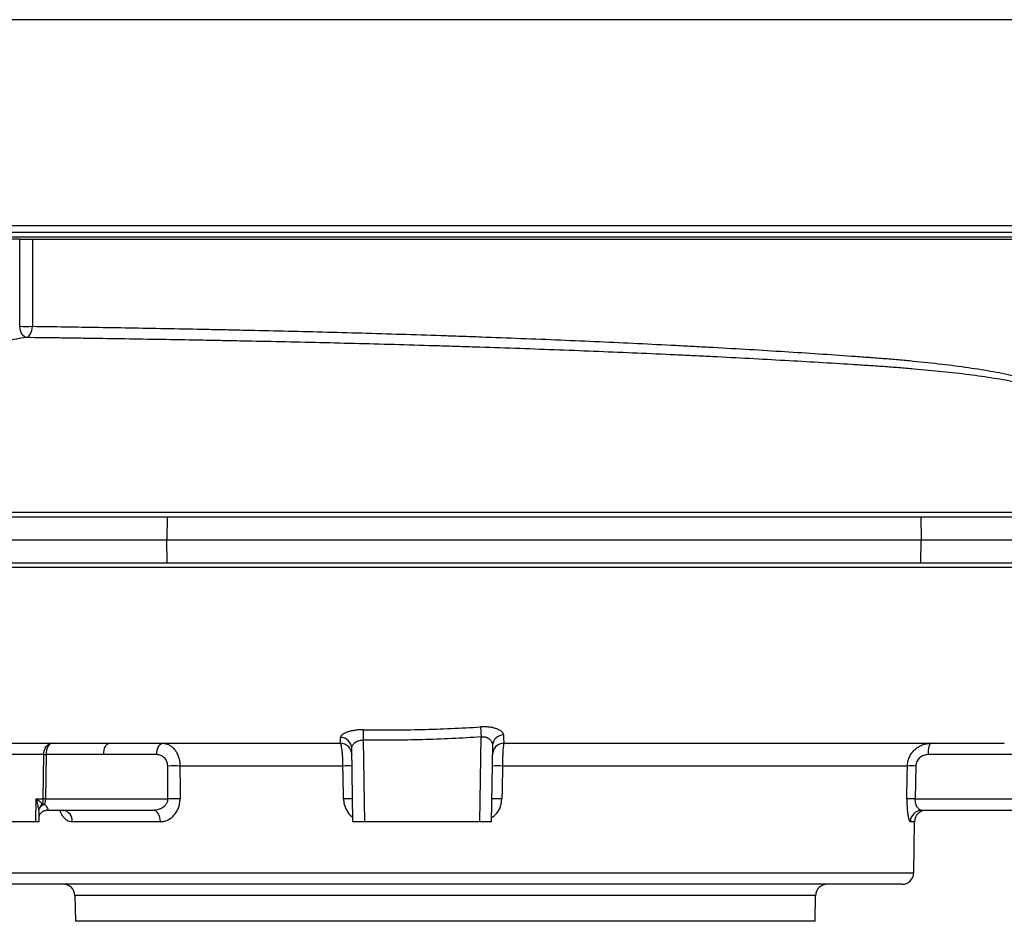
# Model space of a CAD drawing. Header units: millimetres. Extents: x 10 to 1715, y 7 to 2006.
# Tile 2 of 15: x 230 to 656, y 192 to 582. Entities that reach past the tile are written whole.
import ezdxf

# ---------------------------------------------------------------- set-up
doc = ezdxf.new("R2010")
doc.units = ezdxf.units.MM

msp = doc.modelspace()

# ---------------------------------------------------------------- linework, layer by layer
at = {"color": 7, "linetype": 'Continuous', "lineweight": 25}
for p, q in [((711.54, 490.08), (116.54, 490.08)), ((230.01, 487.08), (173.41, 487.08)), ((235.51, 487.08), (711.54, 487.08)), ((25.47, 367.08), (293.68, 367.08)), ((293.68, 367.08), (293.63, 357.08)), ((293.68, 367.08), (619.8, 367.08)), ((619.8, 367.08), (619.93, 357.08)), ((619.8, 367.08), (929.93, 367.08)), ((25.3, 357.08), (293.63, 357.08)), ((293.63, 357.08), (619.93, 357.08)), ((293.68, 347.08), (293.63, 357.08)), ((619.8, 347.08), (619.93, 357.08)), ((619.93, 357.08), (945.63, 357.08)), ((25.47, 347.08), (293.68, 347.08)), ((293.68, 347.08), (619.8, 347.08)), ((619.8, 347.08), (929.93, 347.08)), ((378.51, 270.48), (379.13, 235.08)), ((428.95, 235.08), (429.6, 271.84)), ((240.14, 244.99), (240.35, 264.17)), ((241.38, 264.17), (241.17, 244.99)), ((266.26, 264.17), (241.38, 264.17)), ((289.27, 264.17), (266.26, 264.17)), ((374.13, 235.08), (373.57, 266.92)), ((434.53, 268.11), (433.95, 235.08)), ((666.97, 264.17), (622.9, 264.17)), ((294, 244.99), (293.98, 259.25)), ((369.79, 259.25), (299.3, 259.25)), ((613.95, 259.25), (438.77, 259.25)), ((617.57, 259.25), (617.35, 244.99)), ((236.96, 235.08), (237.08, 244.99)), ((237.08, 244.99), (240.14, 244.99)), ((241.17, 244.99), (294, 244.99)), ((617.35, 244.99), (676.27, 244.99)), ((287.78, 240.08), (241.29, 240.08)), ((672.05, 240.08), (620.2, 240.08)), ((236.96, 235.08), (215.74, 235.08)), ((238.39, 235.08), (236.96, 235.08)), ((238.39, 235.08), (238.44, 237.45)), ((290.82, 235.17), (252.72, 235.17)), ((379.13, 235.08), (374.13, 235.08)), ((428.95, 235.08), (379.13, 235.08)), ((433.95, 235.08), (428.95, 235.08)), ((616.66, 212.99), (617.04, 235.17)), ((611.66, 208.08), (216.43, 208.08)), ((253.85, 203.17), (254.04, 192.08)), ((574.04, 192.08), (574.23, 203.17)), ((574.04, 192.08), (254.04, 192.08))]:
    msp.add_line(p, q, dxfattribs=at)
at = {"color": 8, "linetype": 'Continuous', "lineweight": 25}
for p, q in [((708.54, 488.08), (119.54, 488.08)), ((617.04, 235.17), (615.25, 235.17)), ((211.43, 212.99), (616.66, 212.99)), ((574.23, 203.17), (253.85, 203.17))]:
    msp.add_line(p, q, dxfattribs=at)
at = {"color": 7, "linetype": 'Continuous', "lineweight": 25, "flags": 128}
for points in [[(229.96, 449.45), (229.98, 466.07), (230.01, 487.08)], [(235.51, 487.08), (235.49, 477.08), (235.45, 449.45)], [(232.78, 444.58), (232.3, 444.71), (231.83, 445.02), (231.38, 445.49), (230.97, 446.09), (230.61, 446.82), (230.32, 447.64), (230.1, 448.53), (229.96, 449.45)], [(232.78, 444.58), (233.3, 444.76), (233.8, 445.1), (234.26, 445.58), (234.65, 446.19), (234.98, 446.9), (235.23, 447.7), (235.39, 448.56), (235.45, 449.45)], [(378.57, 274.94), (378.57, 274.6), (378.56, 274.18), (378.55, 273.69), (378.55, 273.13), (378.54, 272.52), (378.53, 271.86), (378.52, 271.18), (378.51, 270.48)], [(429.28, 276.18), (429.3, 275.83), (429.34, 275.41), (429.37, 274.92), (429.41, 274.38), (429.45, 273.79), (429.5, 273.16), (429.55, 272.51), (429.6, 271.84)], [(240.35, 264.17), (240.42, 265.13), (240.63, 266.05), (240.96, 266.9), (241.4, 267.64), (241.94, 268.25), (242.54, 268.71), (243.2, 268.98), (243.88, 269.08)], [(243.88, 269.08), (243.4, 268.98), (242.93, 268.71), (242.5, 268.25), (242.13, 267.64), (241.82, 266.9), (241.58, 266.05), (241.44, 265.13), (241.38, 264.17)], [(266.26, 264.17), (266.32, 265.13), (266.47, 266.05), (266.7, 266.9), (267.01, 267.64), (267.39, 268.25), (267.82, 268.71), (268.28, 268.98), (268.76, 269.08)], [(289.27, 264.17), (289.33, 265.13), (289.47, 266.05), (289.71, 266.9), (290.02, 267.64), (290.4, 268.25), (290.82, 268.71), (291.29, 268.98), (291.77, 269.08)], [(368.62, 269.08), (368.62, 269.08)], [(439.46, 269.08), (439.46, 269.08)], [(439.46, 269.08), (439.46, 269.08)], [(624.19, 269.08), (623.94, 268.98), (623.7, 268.71), (623.48, 268.25), (623.28, 267.64), (623.12, 266.9), (623, 266.05), (622.92, 265.13), (622.9, 264.17)], [(373.62, 264.17), (373.62, 264.17)], [(299.3, 259.25), (299.31, 249.26), (299.32, 244.99)], [(370.04, 244.99), (369.87, 254.99), (369.79, 259.25)], [(438.77, 259.25), (438.6, 249.26), (438.52, 244.99)], [(613.73, 244.99), (613.89, 254.99), (613.95, 259.25)], [(290.82, 235.17), (290.75, 236.13), (290.57, 237.05), (290.29, 237.9), (289.91, 238.64), (289.45, 239.25), (288.93, 239.71), (288.37, 239.98), (287.78, 240.08)]]:
    msp.add_lwpolyline(points, dxfattribs=at)
at = {"color": 8, "linetype": 'Continuous', "lineweight": 25, "flags": 128}
msp.add_lwpolyline([(368.62, 269.08), (368.62, 269.08)], dxfattribs=at)
at = {"color": 7, "linetype": 'Continuous', "lineweight": 25}
for centre, radius, start, end in [((232.71, 664.72), 215.29, 269.2689, 270.7311), ((439.36, 267.89), 4.84, 91.4021, 177.3932), ((368.62, 264.08), 5, 1, 90), ((368.68, 266.73), 4.9, 2.1226, 90.1459), ((439.46, 264.08), 5, 90, 179), ((240.86, 86.65), 177.51, 89.8329, 90.1671), ((296.64, 38.84), 220.43, 89.3087, 90.6913), ((371.75, 195.43), 63.85, 88.2445, 91.7555), ((436.57, 191.39), 67.9, 88.1469, 91.8531), ((615.76, 165.53), 93.74, 88.894, 91.106), ((240.3, 236.06), 6.72, 86.0851, 93.9149), ((240.66, 67.48), 177.51, 89.8329, 90.1671), ((296.66, 24.67), 220.34, 89.308, 90.692), ((372, 181.13), 63.89, 88.2437, 91.7563), ((436.33, 177.09), 67.94, 88.1457, 91.8543), ((615.54, 151.4), 93.61, 88.8922, 91.1078), ((242.59, 239.08), 4.59, 126.7185, 161.5976), ((242.48, 238.26), 4.81, 110.9178, 151.8995), ((248.18, 235.56), 4.56, 355.0606, 82.863), ((620.22, 235.1), 4.98, 90.2497, 179.2593), ((622.04, 235.08), 5, 90, 179), ((611.66, 213.08), 5, 270, 359), ((248.85, 203.08), 5, 1, 90), ((579.23, 203.08), 5, 90, 179)]:
    msp.add_arc(centre, radius, start, end, dxfattribs=at)
for ratio in [0.520922, 0.728029]:
    msp.add_ellipse((237.54, 245.08), major_axis=(0, 5), ratio=ratio, start_param=4.230611, end_param=4.694936, dxfattribs=at)
for points, knots in [([(672.78, 582.08), (672.79, 582.08), (672.81, 582.08), (672.33, 582.08), (672.08, 582.08), (671.74, 582.08), (671.86, 582.08), (671.36, 582.08), (670.53, 582.08), (669.21, 582.08), (667.39, 582.08), (665.16, 582.08), (656.3, 582.08), (618.56, 582.08), (559.88, 582.08), (496.45, 582.08), (456.74, 582.08), (436.88, 582.08), (427.6, 582.08), (423.37, 582.08), (420.41, 582.08), (416.86, 582.08), (412.9, 582.08), (409.73, 582.08), (406.84, 582.08), (403.49, 582.08), (397.66, 582.08), (366.77, 582.08), (317.87, 582.08), (252.78, 582.08), (207.67, 582.08), (179.87, 582.08), (170.52, 582.08), (165.78, 582.08), (162.63, 582.08), (160.27, 582.08), (158.54, 582.08), (157.28, 582.08), (156.5, 582.08), (156.34, 582.08), (156.31, 582.08), (156.18, 582.08), (155.66, 582.08), (155.16, 582.08), (155.28, 582.08), (155.3, 582.08)], [0, 0, 0, 0, 0.053383, 0.115576, 0.139744, 0.151828, 0.157871, 0.160931, 0.164059, 0.16754, 0.171122, 0.174603, 0.178185, 0.206886, 0.321691, 0.409759, 0.453793, 0.475814, 0.486826, 0.489584, 0.492337, 0.498022, 0.501787, 0.505681, 0.508817, 0.512022, 0.5185, 0.531457, 0.631534, 0.708594, 0.785659, 0.808671, 0.81795, 0.822589, 0.827247, 0.83073, 0.834315, 0.837798, 0.841382, 0.844862, 0.848365, 0.855372, 0.869388, 0.980363, 1, 1, 1, 1]), ([(116.67, 493.08), (116.68, 493.08), (116.71, 493.08), (118.22, 493.08), (120.99, 493.08), (125.06, 493.08), (130.35, 493.08), (136.85, 493.08), (144.53, 493.08), (153.36, 493.08), (163.31, 493.08), (174.33, 493.08), (186.37, 493.08), (199.38, 493.08), (213.31, 493.08), (228.09, 493.08), (243.67, 493.08), (259.97, 493.08), (276.94, 493.08), (294.49, 493.08), (312.55, 493.08), (331.04, 493.08), (349.88, 493.08), (369, 493.08), (388.32, 493.08), (407.74, 493.08), (427.19, 493.08), (446.58, 493.08), (465.84, 493.08), (484.87, 493.08), (503.6, 493.08), (521.95, 493.08), (539.84, 493.08), (557.19, 493.08), (573.93, 493.08), (589.98, 493.08), (605.29, 493.08), (619.78, 493.08), (633.39, 493.08), (646.07, 493.08), (657.75, 493.08), (668.4, 493.08), (677.96, 493.08), (686.39, 493.08), (693.66, 493.08), (699.74, 493.08), (704.59, 493.08), (708.23, 493.08), (710.52, 493.08), (711.58, 493.08), (711.43, 493.08), (711.4, 493.08)], [0, 0, 0, 0, 0.014868, 0.035673, 0.056478, 0.077282, 0.098087, 0.118892, 0.139696, 0.160501, 0.181306, 0.20211, 0.222915, 0.24372, 0.264524, 0.285329, 0.306134, 0.326938, 0.347743, 0.368548, 0.389352, 0.410157, 0.430962, 0.451766, 0.472571, 0.493376, 0.51418, 0.534985, 0.55579, 0.576594, 0.597399, 0.618204, 0.639008, 0.659813, 0.680618, 0.701422, 0.722227, 0.743032, 0.763836, 0.784641, 0.805446, 0.82625, 0.847055, 0.867859, 0.888664, 0.909469, 0.930273, 0.951078, 0.971883, 0.992687, 1, 1, 1, 1]), ([(230.01, 487.08), (230.43, 487.08), (230.88, 487.08), (231.59, 487.08), (231.83, 487.08), (232.32, 487.08), (232.56, 487.08), (233.04, 487.08), (233.29, 487.08), (233.76, 487.08), (234, 487.08), (234.68, 487.08), (235.11, 487.08), (235.51, 487.08)], [0, 0, 0, 0, 0.25, 0.25, 0.375, 0.375, 0.5, 0.5, 0.625, 0.625, 0.75, 0.75, 1, 1, 1, 1]), ([(235.45, 449.45), (244.75, 449.33), (254.36, 449.19), (274.19, 448.86), (284.4, 448.68), (300.17, 448.38), (305.51, 448.28), (313.62, 448.12), (316.35, 448.06), (320.46, 447.97), (321.84, 447.95), (324.6, 447.89), (325.99, 447.86), (338.46, 447.59), (349.65, 447.32), (372.19, 446.73), (383.56, 446.41), (400.73, 445.88), (406.48, 445.7), (415.14, 445.41), (418.03, 445.31), (422.37, 445.15), (423.82, 445.1), (426.72, 445), (428.17, 444.95), (441.17, 444.48), (452.59, 444.03), (475.16, 443.08), (486.32, 442.58), (502.85, 441.78), (508.33, 441.51), (516.5, 441.09), (519.21, 440.94), (524.62, 440.65), (527.3, 440.51), (540.61, 439.77), (550.9, 439.16), (570.83, 437.91), (580.45, 437.26), (592.06, 436.44), (594.36, 436.27), (598.92, 435.94), (601.17, 435.77), (604.52, 435.51), (605.64, 435.42), (607.85, 435.24), (608.95, 435.15), (612.23, 434.86), (614.38, 434.65), (624.96, 433.6), (632.91, 432.68), (644.08, 431.07), (647.67, 430.5), (654.61, 429.26), (657.95, 428.58), (664.37, 427.1), (667.45, 426.3), (671.88, 424.94), (673.32, 424.47), (676.12, 423.45), (677.48, 422.92), (680.13, 421.77), (681.41, 421.16), (683.89, 419.84), (685.09, 419.12), (686.83, 417.93), (687.4, 417.51), (688.52, 416.62), (689.07, 416.14), (690.14, 415.11), (690.66, 414.56), (691.67, 413.35), (692.16, 412.69), (692.63, 411.93)], [0, 0, 0, 0, 0.0625, 0.0625, 0.125, 0.125, 0.15625, 0.15625, 0.171875, 0.171875, 0.179688, 0.179688, 0.1875, 0.1875, 0.25, 0.25, 0.3125, 0.3125, 0.34375, 0.34375, 0.359375, 0.359375, 0.367188, 0.367188, 0.375, 0.375, 0.4375, 0.4375, 0.5, 0.5, 0.53125, 0.53125, 0.546875, 0.546875, 0.5625, 0.5625, 0.625, 0.625, 0.6875, 0.6875, 0.703125, 0.703125, 0.71875, 0.71875, 0.726563, 0.726563, 0.734375, 0.734375, 0.75, 0.75, 0.8125, 0.8125, 0.84375, 0.84375, 0.875, 0.875, 0.90625, 0.90625, 0.921875, 0.921875, 0.9375, 0.9375, 0.953125, 0.953125, 0.96875, 0.96875, 0.976563, 0.976563, 0.984375, 0.984375, 0.992188, 0.992188, 1, 1, 1, 1]), ([(232.78, 444.58), (229.92, 444.23), (227.12, 443.72), (221.6, 442.35), (218.88, 441.49), (213.55, 439.43), (210.93, 438.22), (207.72, 436.47), (207.08, 436.11), (205.81, 435.37), (205.18, 434.98), (203.32, 433.81), (202.11, 432.98), (198.55, 430.39), (196.28, 428.5), (191.97, 424.4), (189.93, 422.19), (187.52, 419.2), (187.05, 418.59), (186.12, 417.36), (185.66, 416.73), (184.33, 414.83), (183.47, 413.53), (181.04, 409.51), (179.58, 406.72), (178.31, 403.8)], [0, 0, 0, 0, 0.125, 0.125, 0.25, 0.25, 0.375, 0.375, 0.40625, 0.40625, 0.4375, 0.4375, 0.5, 0.5, 0.625, 0.625, 0.75, 0.75, 0.78125, 0.78125, 0.8125, 0.8125, 0.875, 0.875, 1, 1, 1, 1]), ([(692.63, 410.96), (692.61, 410.98), (692.6, 411), (692.57, 411.05), (692.52, 411.11), (692.42, 411.27), (692.33, 411.4), (692.15, 411.65), (692.02, 411.81), (691.66, 412.27), (691.41, 412.57), (690.65, 413.39), (690.13, 413.89), (688.55, 415.26), (687.44, 416.04), (685.15, 417.46), (683.97, 418.09), (681.51, 419.26), (680.24, 419.8), (677.62, 420.81), (676.27, 421.29), (673.48, 422.18), (672.05, 422.6), (667.65, 423.8), (664.58, 424.51), (658.18, 425.81), (654.84, 426.4), (647.92, 427.49), (644.33, 428), (633.16, 429.42), (625.2, 430.23), (614.58, 431.16), (612.43, 431.34), (609.14, 431.6), (608.03, 431.68), (605.81, 431.84), (604.7, 431.92), (601.33, 432.15), (599.07, 432.3), (594.5, 432.6), (592.19, 432.75), (580.54, 433.48), (570.88, 434.06), (550.87, 435.19), (540.52, 435.74), (527.15, 436.41), (524.45, 436.54), (519.01, 436.8), (516.29, 436.93), (508.09, 437.32), (502.58, 437.56), (485.97, 438.29), (474.76, 438.74), (452.06, 439.6), (440.57, 440.01), (426.04, 440.48), (423.12, 440.58), (417.29, 440.76), (414.38, 440.85), (405.68, 441.12), (399.9, 441.29), (382.61, 441.77), (371.18, 442.07), (348.48, 442.6), (337.21, 442.85), (324.64, 443.1), (323.24, 443.12), (320.46, 443.18), (319.07, 443.21), (314.92, 443.28), (312.17, 443.34), (303.97, 443.49), (298.57, 443.58), (282.58, 443.86), (272.19, 444.03), (259.55, 444.21), (257.04, 444.25), (252.06, 444.32), (249.59, 444.36), (242.27, 444.46), (237.47, 444.52), (232.78, 444.58)], [0, 0, 0, 0, 0.000244, 0.000244, 0.000488, 0.000977, 0.001953, 0.001953, 0.003906, 0.003906, 0.007812, 0.007812, 0.015625, 0.015625, 0.03125, 0.03125, 0.046875, 0.046875, 0.0625, 0.0625, 0.078125, 0.078125, 0.09375, 0.09375, 0.125, 0.125, 0.15625, 0.15625, 0.1875, 0.1875, 0.25, 0.25, 0.265625, 0.265625, 0.273437, 0.273437, 0.28125, 0.28125, 0.296875, 0.296875, 0.3125, 0.3125, 0.375, 0.375, 0.4375, 0.4375, 0.453125, 0.453125, 0.46875, 0.46875, 0.5, 0.5, 0.5625, 0.5625, 0.625, 0.625, 0.640625, 0.640625, 0.65625, 0.65625, 0.6875, 0.6875, 0.75, 0.75, 0.8125, 0.8125, 0.820312, 0.820312, 0.828125, 0.828125, 0.84375, 0.84375, 0.875, 0.875, 0.9375, 0.9375, 0.953125, 0.953125, 0.96875, 0.96875, 1, 1, 1, 1]), ([(127.72, 369), (127.89, 369), (128.05, 369), (128.39, 369), (128.89, 369), (130.07, 369), (132.43, 368.99), (134.47, 368.99), (138.58, 368.99), (141.35, 368.99), (149.78, 368.99), (155.53, 368.98), (167.31, 368.98), (173.33, 368.98), (182.56, 368.98), (185.68, 368.98), (191.97, 368.98), (195.16, 368.98), (211.18, 368.98), (224.33, 368.99), (251.29, 368.99), (265.08, 368.99), (282.74, 369), (286.29, 369), (293.44, 369), (297.03, 369), (302.45, 369), (304.27, 369), (307.91, 369), (309.73, 369), (315.21, 369), (318.86, 369), (337.13, 369), (351.77, 369), (381.1, 369), (395.79, 369), (414.18, 369), (417.85, 369), (425.22, 369), (428.9, 369), (439.94, 369), (447.23, 369), (468.85, 369), (482.96, 369), (510.57, 369), (524.08, 369), (538.92, 369), (540.56, 369), (543.83, 369), (545.46, 369), (550.31, 369), (553.51, 369), (562.98, 369), (569.15, 369), (587.22, 369), (598.68, 369), (612.27, 369), (614.95, 369), (618.91, 369), (620.22, 369), (622.81, 369), (624.09, 369), (626.63, 369), (627.89, 369), (630.39, 369), (631.63, 369), (635.29, 369), (637.68, 369), (649.32, 369), (657.7, 369), (668.92, 369), (672.43, 369), (679.01, 369), (682.07, 369), (685.6, 369), (686.29, 369), (687.64, 369), (688.31, 369), (690.24, 369), (691.47, 369), (693.8, 369), (694.89, 369), (696.45, 369), (696.95, 369), (697.67, 369), (698.03, 369), (698.43, 369), (698.6, 369), (698.72, 369), (698.78, 369), (698.83, 369)], [0, 0, 0, 0, 0.000977, 0.000977, 0.001953, 0.003906, 0.007812, 0.015625, 0.015625, 0.03125, 0.03125, 0.0625, 0.0625, 0.09375, 0.09375, 0.109375, 0.109375, 0.125, 0.125, 0.1875, 0.1875, 0.25, 0.25, 0.265625, 0.265625, 0.28125, 0.28125, 0.289062, 0.289062, 0.296875, 0.296875, 0.3125, 0.3125, 0.375, 0.375, 0.4375, 0.4375, 0.453125, 0.453125, 0.46875, 0.46875, 0.5, 0.5, 0.5625, 0.5625, 0.625, 0.625, 0.632812, 0.632812, 0.640625, 0.640625, 0.65625, 0.65625, 0.6875, 0.6875, 0.75, 0.75, 0.765625, 0.765625, 0.773437, 0.773437, 0.78125, 0.78125, 0.789062, 0.789062, 0.796875, 0.796875, 0.8125, 0.8125, 0.875, 0.875, 0.90625, 0.90625, 0.9375, 0.9375, 0.945312, 0.945312, 0.953125, 0.953125, 0.96875, 0.96875, 0.984375, 0.984375, 0.992187, 0.992187, 0.996094, 0.998047, 0.999023, 0.999023, 1, 1, 1, 1]), ([(698.83, 345.16), (698.78, 345.16), (698.72, 345.16), (698.61, 345.16), (698.43, 345.16), (698.03, 345.16), (697.2, 345.16), (696.46, 345.16), (694.92, 345.16), (693.84, 345.16), (690.39, 345.16), (687.85, 345.16), (682.27, 345.16), (679.23, 345.16), (674.3, 345.16), (672.6, 345.16), (669.95, 345.16), (669.05, 345.16), (667.22, 345.16), (666.29, 345.16), (657.8, 345.16), (649.4, 345.16), (635.53, 345.16), (630.7, 345.16), (624.39, 345.16), (623.11, 345.16), (620.52, 345.16), (619.21, 345.16), (616.56, 345.16), (615.21, 345.16), (612.52, 345.16), (611.16, 345.16), (598.85, 345.16), (587.35, 345.16), (563.24, 345.16), (550.63, 345.16), (535.8, 345.16), (534.14, 345.16), (530.82, 345.16), (529.15, 345.16), (524.14, 345.16), (520.78, 345.16), (510.65, 345.16), (503.82, 345.16), (483.13, 345.16), (469.04, 345.16), (447.48, 345.16), (440.22, 345.16), (431.06, 345.16), (429.22, 345.16), (425.53, 345.16), (423.69, 345.16), (418.16, 345.16), (414.47, 345.16), (396.06, 345.16), (381.35, 345.16), (352, 345.16), (337.35, 345.16), (319.07, 345.16), (315.42, 345.16), (308.11, 345.16), (304.48, 345.16), (297.26, 345.16), (293.67, 345.16), (286.54, 345.16), (282.99, 345.16), (265.34, 345.16), (251.52, 345.17), (231.27, 345.17), (224.6, 345.17), (214.7, 345.17), (211.42, 345.17), (204.91, 345.17), (201.67, 345.17), (192.04, 345.18), (185.75, 345.18), (176.48, 345.18), (173.43, 345.18), (167.38, 345.18), (164.39, 345.18), (155.54, 345.17), (149.78, 345.17), (141.35, 345.17), (138.57, 345.17), (134.46, 345.16), (132.42, 345.16), (130.06, 345.16), (128.89, 345.16), (128.39, 345.16), (128.05, 345.16), (127.88, 345.16), (127.72, 345.16)], [0, 0, 0, 0, 0.000977, 0.000977, 0.001953, 0.003906, 0.007813, 0.015625, 0.015625, 0.03125, 0.03125, 0.0625, 0.0625, 0.09375, 0.09375, 0.109375, 0.109375, 0.117188, 0.117188, 0.125, 0.125, 0.1875, 0.1875, 0.21875, 0.21875, 0.226563, 0.226563, 0.234375, 0.234375, 0.242188, 0.242188, 0.25, 0.25, 0.3125, 0.3125, 0.375, 0.375, 0.382813, 0.382813, 0.390625, 0.390625, 0.40625, 0.40625, 0.4375, 0.4375, 0.5, 0.5, 0.53125, 0.53125, 0.539062, 0.539062, 0.546875, 0.546875, 0.5625, 0.5625, 0.625, 0.625, 0.6875, 0.6875, 0.703125, 0.703125, 0.71875, 0.71875, 0.734375, 0.734375, 0.75, 0.75, 0.8125, 0.8125, 0.84375, 0.84375, 0.859375, 0.859375, 0.875, 0.875, 0.90625, 0.90625, 0.921875, 0.921875, 0.9375, 0.9375, 0.96875, 0.96875, 0.984375, 0.984375, 0.992188, 0.996094, 0.998047, 0.999023, 0.999023, 1, 1, 1, 1]), ([(378.57, 274.94), (378.24, 274.94), (377.92, 274.94), (377.27, 274.92), (376.94, 274.9), (375.99, 274.84), (375.37, 274.77), (374.48, 274.63), (374.19, 274.57), (373.61, 274.46), (373.33, 274.39), (372.53, 274.19), (372.04, 274.04), (371.35, 273.79), (371.13, 273.71), (370.72, 273.53), (370.53, 273.44), (369.99, 273.16), (369.69, 272.97), (369.31, 272.68), (369.2, 272.58), (369.01, 272.38), (368.93, 272.29), (368.73, 272), (368.67, 271.81), (368.67, 271.63)], [0, 0, 0, 0, 0.0625, 0.0625, 0.125, 0.125, 0.25, 0.25, 0.3125, 0.3125, 0.375, 0.375, 0.5, 0.5, 0.5625, 0.5625, 0.625, 0.625, 0.75, 0.75, 0.8125, 0.8125, 0.875, 0.875, 1, 1, 1, 1]), ([(378.57, 274.94), (387.03, 274.82), (395.48, 274.86), (412.39, 275.26), (420.84, 275.61), (429.28, 276.18)], [0, 0, 0, 0, 0.5, 0.5, 1, 1, 1, 1]), ([(439.24, 272.73), (439.24, 272.95), (439.17, 273.17), (438.97, 273.51), (438.89, 273.62), (438.7, 273.85), (438.59, 273.96), (438.21, 274.3), (437.91, 274.51), (437.19, 274.92), (436.78, 275.11), (435.87, 275.46), (435.37, 275.62), (434.28, 275.89), (433.71, 275.99), (432.5, 276.15), (431.87, 276.2), (430.59, 276.24), (429.94, 276.22), (429.28, 276.18)], [0, 0, 0, 0, 0.125, 0.125, 0.1875, 0.1875, 0.25, 0.25, 0.375, 0.375, 0.5, 0.5, 0.625, 0.625, 0.75, 0.75, 0.875, 0.875, 1, 1, 1, 1]), ([(439.24, 272.73), (439.26, 271.52), (439.29, 270.61), (439.35, 269.69), (439.37, 269.46), (439.4, 269.23), (439.41, 269.18), (439.43, 269.12), (439.44, 269.1), (439.45, 269.08), (439.45, 269.08), (439.46, 269.08), (439.46, 269.08), (439.46, 269.08)], [0, 0, 0, 0, 0.5, 0.5, 0.75, 0.75, 0.875, 0.875, 0.9375, 0.96875, 0.984375, 0.984375, 1, 1, 1, 1]), ([(221.83, 269.08), (225.23, 269.08), (232.53, 269.08), (244.06, 269.08), (256.89, 269.08), (270.4, 269.08), (284.49, 269.08), (298.27, 269.08), (311.65, 269.08), (325.02, 269.08), (338.26, 269.08), (351.24, 269.08), (361.27, 269.08), (366.98, 269.08), (368.63, 269.08)], [0, 0, 0, 0, 0.078907, 0.16907, 0.256306, 0.357173, 0.45393, 0.546609, 0.635226, 0.719647, 0.808582, 0.891574, 0.968707, 1, 1, 1, 1]), ([(291.77, 269.08), (292.26, 269.08), (292.75, 269.02), (293.46, 268.84), (293.7, 268.76), (294.16, 268.58), (294.39, 268.47), (295.08, 268.11), (295.5, 267.81), (296.11, 267.29), (296.31, 267.11), (296.69, 266.7), (296.88, 266.49), (297.4, 265.81), (297.72, 265.32), (298.13, 264.52), (298.26, 264.24), (298.5, 263.67), (298.61, 263.38), (298.9, 262.48), (299.04, 261.86), (299.25, 260.58), (299.3, 259.92), (299.3, 259.25)], [0, 0, 0, 0, 0.125, 0.125, 0.1875, 0.1875, 0.25, 0.25, 0.375, 0.375, 0.4375, 0.4375, 0.5, 0.5, 0.625, 0.625, 0.6875, 0.6875, 0.75, 0.75, 0.875, 0.875, 1, 1, 1, 1]), ([(369.79, 259.25), (369.79, 259.91), (369.77, 260.55), (369.74, 261.5), (369.73, 261.81), (369.7, 262.43), (369.69, 262.74), (369.64, 263.63), (369.6, 264.2), (369.53, 265), (369.51, 265.26), (369.46, 265.76), (369.43, 265.99), (369.35, 266.67), (369.29, 267.08), (369.2, 267.61), (369.16, 267.78), (369.1, 268.08), (369.03, 268.35), (368.97, 268.56), (368.9, 268.75), (368.86, 268.83), (368.76, 269.02), (368.69, 269.08), (368.62, 269.08)], [0, 0, 0, 0, 0.125, 0.125, 0.1875, 0.1875, 0.25, 0.25, 0.375, 0.375, 0.4375, 0.4375, 0.5, 0.5, 0.625, 0.625, 0.6875, 0.6875, 0.75, 0.8125, 0.8125, 0.875, 0.875, 1, 1, 1, 1]), ([(373.57, 266.92), (373.57, 267.1), (373.6, 267.29), (373.7, 267.68), (373.78, 267.88), (373.99, 268.28), (374.13, 268.48), (374.44, 268.86), (374.62, 269.05), (375.05, 269.42), (375.28, 269.59), (375.67, 269.82), (375.81, 269.89), (376.1, 270.03), (376.25, 270.1), (376.72, 270.27), (377.06, 270.36), (377.77, 270.48), (378.14, 270.5), (378.51, 270.48)], [0, 0, 0, 0, 0.125, 0.125, 0.25, 0.25, 0.375, 0.375, 0.5, 0.5, 0.625, 0.625, 0.6875, 0.6875, 0.75, 0.75, 0.875, 0.875, 1, 1, 1, 1]), ([(429.6, 271.84), (421.1, 271.23), (412.59, 270.84), (395.55, 270.41), (387.03, 270.36), (378.51, 270.48)], [0, 0, 0, 0, 0.5, 0.5, 1, 1, 1, 1]), ([(429.6, 271.84), (429.97, 271.9), (430.34, 271.92), (430.89, 271.88), (431.07, 271.86), (431.42, 271.79), (431.59, 271.74), (431.9, 271.64), (432.06, 271.57), (432.35, 271.44), (432.49, 271.36), (432.89, 271.12), (433.12, 270.93), (433.54, 270.54), (433.72, 270.33), (434.02, 269.9), (434.14, 269.68), (434.44, 269.01), (434.54, 268.56), (434.53, 268.11)], [0, 0, 0, 0, 0.125, 0.125, 0.1875, 0.1875, 0.25, 0.25, 0.3125, 0.3125, 0.375, 0.375, 0.5, 0.5, 0.625, 0.625, 0.75, 0.75, 1, 1, 1, 1]), ([(439.46, 269.08), (439.42, 269.08), (439.38, 269.02), (439.32, 268.83), (439.3, 268.75), (439.27, 268.57), (439.25, 268.46), (439.19, 268.09), (439.15, 267.79), (439.08, 267.08), (439.04, 266.67), (438.98, 265.76), (438.95, 265.27), (438.91, 264.47), (438.9, 264.19), (438.87, 263.62), (438.86, 263.33), (438.83, 262.44), (438.81, 261.83), (438.78, 260.55), (438.77, 259.91), (438.77, 259.25)], [0, 0, 0, 0, 0.125, 0.125, 0.1875, 0.1875, 0.25, 0.25, 0.375, 0.375, 0.5, 0.5, 0.625, 0.625, 0.6875, 0.6875, 0.75, 0.75, 0.875, 0.875, 1, 1, 1, 1]), ([(439.46, 269.08), (440.91, 269.08), (446.81, 269.08), (457.41, 269.08), (470.52, 269.08), (483.34, 269.08), (495.76, 269.08), (508.64, 269.08), (521.91, 269.08), (534.7, 269.08), (546.95, 269.08), (558.6, 269.08), (570.29, 269.08), (581.97, 269.08), (593.41, 269.08), (604.5, 269.08), (615.11, 269.08), (625.1, 269.08), (633.54, 269.08), (640.58, 269.08), (646.36, 269.08), (651.56, 269.08), (654.4, 269.08), (655.83, 269.08)], [0, 0, 0, 0, 0.014627, 0.059517, 0.108074, 0.149588, 0.19352, 0.239928, 0.288892, 0.340502, 0.385593, 0.432611, 0.481592, 0.532573, 0.585525, 0.640089, 0.696213, 0.753857, 0.813, 0.858367, 0.904629, 0.951824, 1, 1, 1, 1]), ([(613.95, 259.25), (613.96, 259.91), (614.04, 260.56), (614.25, 261.52), (614.34, 261.84), (614.54, 262.46), (614.66, 262.77), (615.06, 263.67), (615.38, 264.24), (615.96, 265.04), (616.16, 265.3), (616.59, 265.8), (617.04, 266.27), (617.54, 266.69), (618.06, 267.1), (618.33, 267.29), (619.16, 267.82), (619.74, 268.11), (620.65, 268.47), (620.96, 268.58), (621.6, 268.76), (621.92, 268.83), (622.88, 269.02), (623.53, 269.08), (624.19, 269.08)], [0, 0, 0, 0, 0.125, 0.125, 0.1875, 0.1875, 0.25, 0.25, 0.375, 0.375, 0.4375, 0.4375, 0.5, 0.5625, 0.5625, 0.625, 0.625, 0.75, 0.75, 0.8125, 0.8125, 0.875, 0.875, 1, 1, 1, 1]), ([(240.35, 264.17), (236.3, 264.17), (230.24, 264.17), (223.17, 264.17), (220.14, 264.17), (218.63, 264.17), (218.12, 264.16), (217.11, 264.18), (216.61, 264.19), (216.1, 264.22)], [0, 0, 0, 0, 0.5, 0.75, 0.875, 0.875, 0.9375, 0.9375, 1, 1, 1, 1]), ([(293.98, 259.25), (293.98, 259.6), (293.95, 259.94), (293.82, 260.6), (293.72, 260.92), (293.53, 261.38), (293.45, 261.53), (293.3, 261.82), (293.21, 261.96), (292.95, 262.35), (292.74, 262.6), (292.29, 263.04), (292.05, 263.24), (291.55, 263.57), (291.28, 263.71), (290.44, 264.05), (289.87, 264.17), (289.27, 264.17)], [0, 0, 0, 0, 0.125, 0.125, 0.25, 0.25, 0.3125, 0.3125, 0.375, 0.375, 0.5, 0.5, 0.625, 0.625, 0.75, 0.75, 1, 1, 1, 1]), ([(373.62, 264.22), (373.62, 264.2), (373.62, 264.08), (373.62, 264.23), (373.62, 264.19), (373.62, 264.17)], [0, 0, 0, 0, 0.061442, 0.374294, 1, 1, 1, 1]), ([(373.62, 264.17), (373.62, 264.17), (373.62, 264.17), (373.62, 264.16), (373.62, 264.16)], [0, 0, 0, 0, 0.350267, 1, 1, 1, 1]), ([(434.46, 264.14), (434.46, 264.15), (434.46, 264.18), (434.46, 264.15), (434.46, 264.16), (434.46, 264.17)], [0, 0, 0, 0, 0.106461, 0.404307, 1, 1, 1, 1]), ([(434.46, 264.13), (434.46, 264.12), (434.46, 264.09), (434.46, 263.95), (434.46, 264.1), (434.46, 264.12)], [0, 0, 0, 0, 0.300642, 0.901869, 1, 1, 1, 1]), ([(622.9, 264.17), (622.56, 264.17), (622.24, 264.14), (621.59, 264.02), (621.27, 263.94), (620.65, 263.71), (620.35, 263.57), (619.78, 263.23), (619.5, 263.04), (619, 262.6), (618.77, 262.35), (618.36, 261.81), (618.18, 261.53), (617.89, 260.92), (617.77, 260.59), (617.62, 259.93), (617.57, 259.6), (617.57, 259.25)], [0, 0, 0, 0, 0.125, 0.125, 0.25, 0.25, 0.375, 0.375, 0.5, 0.5, 0.625, 0.625, 0.75, 0.75, 0.875, 0.875, 1, 1, 1, 1]), ([(239.84, 242.76), (239.46, 243.13), (239.03, 243.5), (238.1, 244.24), (237.6, 244.62), (237.08, 244.99)], [0, 0, 0, 0, 0.5, 0.5, 1, 1, 1, 1]), ([(238.23, 240.53), (238.11, 241.26), (237.95, 242), (237.57, 243.49), (237.34, 244.24), (237.08, 244.99)], [0, 0, 0, 0, 0.5, 0.5, 1, 1, 1, 1]), ([(294, 244.99), (294, 244.61), (293.95, 244.24), (293.79, 243.7), (293.72, 243.52), (293.56, 243.17), (293.47, 243.01), (293.28, 242.7), (293.17, 242.55), (292.94, 242.26), (292.82, 242.12), (292.43, 241.73), (292.15, 241.5), (291.55, 241.09), (291.23, 240.91), (290.57, 240.61), (290.24, 240.48), (289.55, 240.28), (289.2, 240.2), (288.49, 240.1), (288.14, 240.08), (287.78, 240.08)], [0, 0, 0, 0, 0.125, 0.125, 0.1875, 0.1875, 0.25, 0.25, 0.3125, 0.3125, 0.375, 0.375, 0.5, 0.5, 0.625, 0.625, 0.75, 0.75, 0.875, 0.875, 1, 1, 1, 1]), ([(290.82, 235.17), (291.35, 235.17), (291.88, 235.23), (292.93, 235.46), (293.45, 235.64), (294.45, 236.11), (294.93, 236.4), (295.63, 236.92), (295.85, 237.1), (296.29, 237.5), (296.5, 237.71), (296.9, 238.15), (297.09, 238.39), (297.45, 238.88), (297.63, 239.14), (298.12, 239.94), (298.39, 240.51), (298.73, 241.42), (298.84, 241.73), (299.01, 242.36), (299.08, 242.68), (299.26, 243.66), (299.32, 244.32), (299.32, 244.99)], [0, 0, 0, 0, 0.125, 0.125, 0.25, 0.25, 0.375, 0.375, 0.4375, 0.4375, 0.5, 0.5, 0.5625, 0.5625, 0.625, 0.625, 0.75, 0.75, 0.8125, 0.8125, 0.875, 0.875, 1, 1, 1, 1]), ([(613.73, 244.99), (613.72, 244.32), (613.73, 243.64), (613.76, 242.34), (613.79, 241.71), (613.85, 240.81), (613.87, 240.51), (613.93, 239.93), (613.95, 239.66), (614.05, 238.86), (614.11, 238.38), (614.23, 237.7), (614.27, 237.49), (614.35, 237.1), (614.39, 236.91), (614.52, 236.4), (614.61, 236.11), (614.75, 235.76), (614.79, 235.65), (614.89, 235.48), (614.93, 235.4), (615.07, 235.23), (615.16, 235.17), (615.25, 235.17)], [0, 0, 0, 0, 0.125, 0.125, 0.25, 0.25, 0.3125, 0.3125, 0.375, 0.375, 0.5, 0.5, 0.5625, 0.5625, 0.625, 0.625, 0.75, 0.75, 0.8125, 0.8125, 0.875, 0.875, 1, 1, 1, 1]), ([(620.2, 240.08), (619.88, 240.08), (619.57, 240.18), (619.09, 240.48), (618.93, 240.6), (618.63, 240.91), (618.48, 241.08), (618.2, 241.49), (618.06, 241.72), (617.82, 242.24), (617.71, 242.53), (617.53, 243.16), (617.46, 243.5), (617.36, 244.23), (617.34, 244.61), (617.35, 244.99)], [0, 0, 0, 0, 0.25, 0.25, 0.375, 0.375, 0.5, 0.5, 0.625, 0.625, 0.75, 0.75, 0.875, 0.875, 1, 1, 1, 1]), ([(238.43, 237.47), (238.43, 237.47), (238.44, 237.43), (238.45, 237.67), (238.63, 238.24), (239.09, 238.98), (239.82, 239.62), (240.59, 239.98), (241.1, 240.08), (241.24, 240.08), (241.29, 240.08)], [0, 0, 0, 0, 0.0332693, 0.1481474, 0.2922701, 0.4536673, 0.6435335, 0.7942095, 0.9243293, 1, 1, 1, 1]), ([(240.76, 242.76), (241.01, 242.41), (241.25, 242.1), (241.67, 241.51), (241.85, 241.24), (242.08, 240.74), (242.13, 240.51), (241.99, 240.26), (241.91, 240.19), (241.66, 240.1), (241.49, 240.08), (241.29, 240.08)], [0, 0, 0, 0, 0.25, 0.25, 0.5, 0.5, 0.75, 0.75, 0.875, 0.875, 1, 1, 1, 1]), ([(248.74, 240.07), (248.81, 240.07), (248.93, 240.06), (248.93, 240.05), (248.94, 240.05)], [0, 0, 0, 0, 0.5808222, 1, 1, 1, 1])]:
    msp.add_open_spline(points, degree=3, knots=knots, dxfattribs=at)
at = {"color": 8, "linetype": 'Continuous', "lineweight": 25}
for points, knots in [([(368.62, 269.08), (368.62, 269.08), (368.62, 269.08), (368.62, 269.08), (368.62, 269.08), (368.62, 269.08), (368.62, 269.08), (368.63, 269.08), (368.64, 269.13), (368.65, 269.25), (368.66, 269.66), (368.66, 269.94), (368.67, 270.67), (368.67, 271.11), (368.67, 271.63)], [0, 0, 0, 0, 0.125, 0.15625, 0.15625, 0.1875, 0.1875, 0.25, 0.25, 0.5, 0.5, 0.75, 0.75, 1, 1, 1, 1]), ([(370.04, 244.99), (370.08, 244.37), (370.2, 242.62), (371.33, 239.94), (372.79, 237.86), (373.93, 237.24), (374.09, 237.15)], [0, 0, 0, 0, 0.203849, 0.570196, 0.94057, 1, 1, 1, 1]), ([(433.98, 236.75), (434.81, 237.39), (436.5, 238.71), (438.14, 241.66), (438.4, 243.88), (438.52, 244.99)], [0, 0, 0, 0, 0.318942, 0.65858, 1, 1, 1, 1]), ([(238.43, 237.45), (238.43, 237.76), (238.43, 238.4), (238.35, 239.43), (238.27, 240.16), (238.23, 240.53)], [0, 0, 0, 0, 0.317287, 0.657377, 1, 1, 1, 1]), ([(247.28, 240.08), (247.42, 239.73), (247.74, 238.85), (248.46, 237.67), (249.39, 236.58), (250.78, 235.47), (251.94, 235.29), (252.72, 235.17)], [0, 0, 0, 0, 0.114667, 0.28807, 0.466937, 0.645858, 1, 1, 1, 1])]:
    msp.add_open_spline(points, degree=3, knots=knots, dxfattribs=at)

doc.saveas('drawing.dxf')
